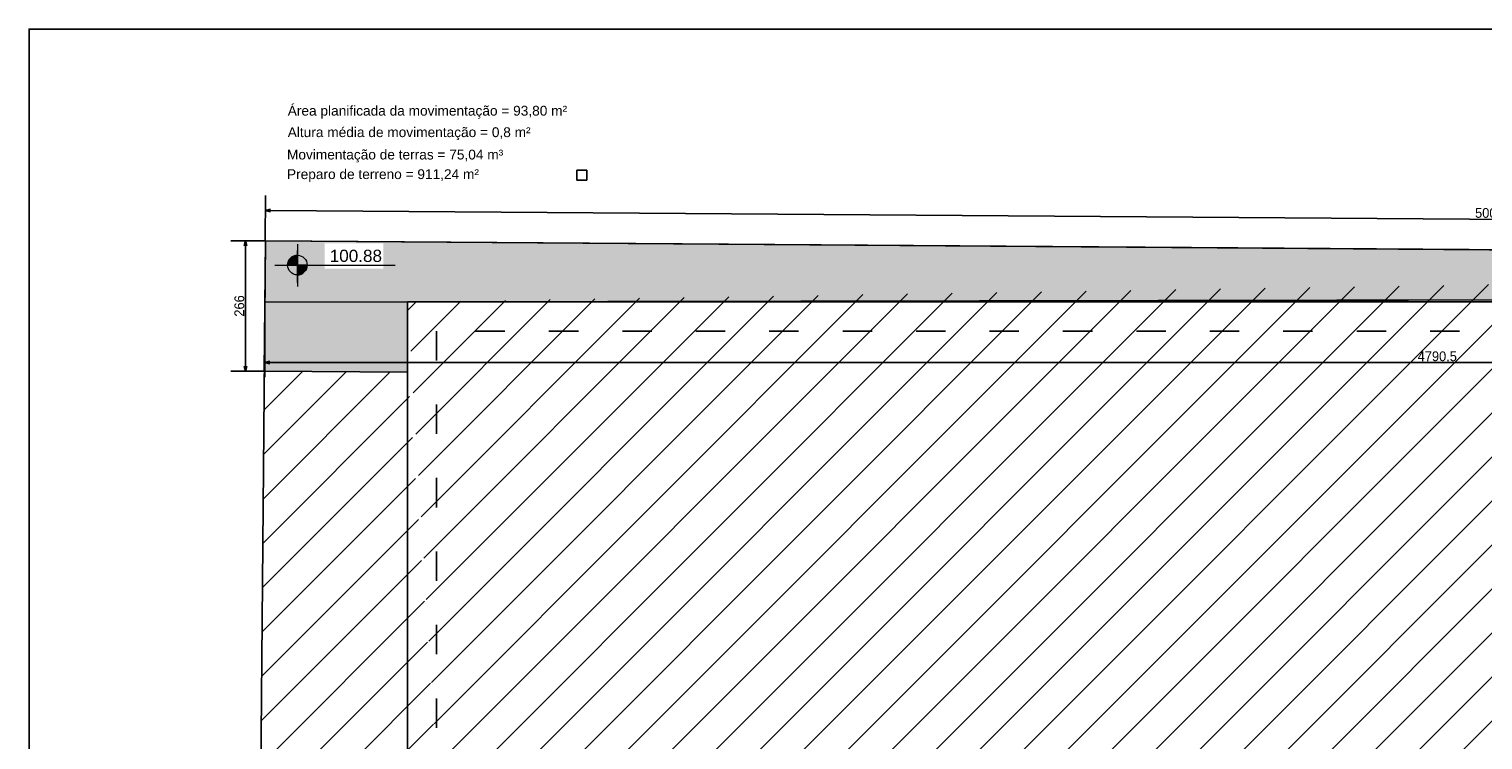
# Model space of a CAD drawing. Header units: millimetres. Extents: x -24 to 384, y -54 to 92.
# Tile 33 of 75: x 130 to 160, y 27 to 42. Entities that reach past the tile are written whole.
import ezdxf

# ---------------------------------------------------------------- set-up
doc = ezdxf.new("R2010")
doc.units = ezdxf.units.MM
doc.linetypes.add('ACAD_ISO03W100', pattern=[30, 12, -18])
doc.layers.add('A-PISOS-NIVEL', color=1, linetype='Continuous')
doc.layers.add('ARQ - COTA_NÍVEL', color=2, linetype='Continuous', lineweight=5)
doc.styles.add('Arial_1', font='arial.ttf', dxfattribs={"height": 0.225})
doc.styles.add('Arial_2', font='arial.ttf', dxfattribs={"height": 0.15})
doc.styles.add('GULIM', font='Gulim.ttf')
doc.dimstyles.new('GULIM-100', dxfattribs={"dimtxt": 0.2, "dimasz": 0.1, "dimexe": 0.3, "dimexo": 0, "dimgap": 0.025, "dimtad": 1, "dimdec": 1, "dimlfac": 100, "dimzin": 12, "dimdsep": 46, "dimtxsty": 'GULIM', "dimblk": 'OPEN30', "dimcen": 0, "dimclrd": 152, "dimclre": 152, "dimclrt": 152, "dimaunit": 1, "dimadec": 0, "dimazin": 0, "dimtfac": 1.875, "dimtdec": 1, "dimtmove": 2, "dimatfit": 3, "dimldrblk": 'OPEN30', "dimfxl": 0, "dimtolj": 1, "dimtzin": 12, "dimlwd": -1, "dimarcsym": 0})

# ---------------------------------------------------------------- blocks, each defined once
blk = doc.blocks.new('Elevações de ponto - Cota de Nível 1-825078-NÍVEL 1')
at = {"layer": 'ARQ - COTA_NÍVEL'}
h = blk.add_hatch(color=256, dxfattribs=at)
edge = h.paths.add_edge_path(flags=0)
edge.add_line((0, 0.00228), (0, 0.00068))
edge.add_line((0, 0.00068), (-0.0016, 0.00068))
edge.add_arc((0, 0.00068), 0.0016, 90, 180, ccw=False)
h = blk.add_hatch(color=256, dxfattribs=at)
edge = h.paths.add_edge_path(flags=0)
edge.add_arc((0, 0.00068), 0.0016, 270, 360, ccw=False)
edge.add_line((0, -0.00092), (0, 0.00068))
edge.add_line((0, 0.00068), (0.0016, 0.00068))
for p, q in [((0, 0.00411), (0, -0.00284)), ((0, -0.00218), (0, 0.00308)), ((-0.00366, 0.00068), (0.016, 0.00068)), ((-0.0016, 0.00068), (0, 0.00068)), ((0, 0.00068), (0, 0.00228)), ((0.0016, 0.00068), (0, 0.00068)), ((0, 0.00068), (0, -0.00092))]:
    blk.add_line(p, q, dxfattribs=at)
blk.add_circle((0, 0.00068), 0.0016, dxfattribs=at)
for start, end in [(90, 180), (270, 360)]:
    blk.add_arc((0, 0.00068), 0.0016, start, end, dxfattribs=at)
blk = doc.blocks.new('_Open30')
at = {"color": 0, "linetype": 'ByBlock', "lineweight": -2}
for p, q in [((-1, 0.27), (0, 0)), ((0, 0), (-1, -0.27)), ((0, 0), (-1, 0))]:
    blk.add_line(p, q, dxfattribs=at)
blk = doc.blocks.new('*D20')
at = {"color": 152, "lineweight": -2, "transparency": 16777216}
for p, q in [((134.826, 37.677), (134.123, 37.677)), ((134.803, 35.017), (134.123, 35.017))]:
    blk.add_line(p, q, dxfattribs=at)
at = {"color": 152, "transparency": 16777216}
blk.add_line((134.423, 35.117), (134.423, 37.577), dxfattribs=at)
at = {"layer": 'Defpoints', "color": 0, "transparency": 16777216}
for p in [(134.423, 37.677), (134.826, 37.677), (134.803, 35.017)]:
    blk.add_point(p, dxfattribs=at)
at = {"color": 152, "transparency": 16777216, "xscale": 0.1, "yscale": 0.1, "zscale": 0.1}
for p, rotation in [((134.423, 37.677), 90), ((134.423, 35.017), 270)]:
    blk.add_blockref('_Open30', p, dxfattribs=dict(at, rotation=rotation))
at = {"color": 152, "transparency": 16777216, "insert": (134.296, 36.347), "char_height": 0.2, "attachment_point": 5, "rotation": 90, "style": 'GULIM'}
blk.add_mtext('\\A1;266', dxfattribs=at)
blk = doc.blocks.new('*D21')
at = {"color": 152, "lineweight": -2, "transparency": 16777216}
for p, q in [((134.826, 37.677), (134.833, 38.599)), ((184.825, 37.311), (184.832, 38.234))]:
    blk.add_line(p, q, dxfattribs=at)
at = {"color": 152, "transparency": 16777216}
blk.add_line((184.73, 37.935), (134.931, 38.298), dxfattribs=at)
at = {"layer": 'Defpoints', "color": 0, "transparency": 16777216}
for p in [(134.831, 38.299), (134.826, 37.677), (184.825, 37.311)]:
    blk.add_point(p, dxfattribs=at)
at = {"color": 152, "transparency": 16777216, "xscale": 0.1, "yscale": 0.1, "zscale": 0.1}
for p, rotation in [((134.831, 38.299), 179.5813618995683), ((184.83, 37.934), 359.5813618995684)]:
    blk.add_blockref('_Open30', p, dxfattribs=dict(at, rotation=rotation))
at = {"color": 152, "transparency": 16777216, "insert": (159.831, 38.244), "char_height": 0.2, "attachment_point": 5, "rotation": 359.5814, "style": 'GULIM'}
blk.add_mtext('\\A1;5000', dxfattribs=at)
blk = doc.blocks.new('*D517')
at = {"color": 152, "lineweight": -2, "transparency": 16777216}
for p, q in [((182.721, 36.9), (182.721, 34.891)), ((134.816, 36.455), (134.816, 34.891))]:
    blk.add_line(p, q, dxfattribs=at)
at = {"color": 152, "transparency": 16777216}
blk.add_line((182.621, 35.191), (134.916, 35.191), dxfattribs=at)
at = {"layer": 'Defpoints', "color": 0, "transparency": 16777216}
for p in [(182.721, 36.9), (134.816, 36.455), (134.816, 35.191)]:
    blk.add_point(p, dxfattribs=at)
at = {"color": 152, "transparency": 16777216, "xscale": 0.1, "yscale": 0.1, "zscale": 0.1, "rotation": 180}
blk.add_blockref('_Open30', (134.816, 35.191), dxfattribs=at)
at = {"color": 152, "transparency": 16777216, "xscale": 0.1, "yscale": 0.1, "zscale": 0.1}
blk.add_blockref('_Open30', (182.721, 35.191), dxfattribs=at)
at = {"color": 152, "transparency": 16777216, "insert": (158.768, 35.318), "char_height": 0.2, "attachment_point": 5, "style": 'GULIM'}
blk.add_mtext('\\A1;4790.5', dxfattribs=at)

msp = doc.modelspace()

# ---------------------------------------------------------------- hatches: boundary and pattern name
h = msp.add_hatch(color=11)
h.dxf.hatch_style = 1
edge = h.paths.add_edge_path()
edge.add_arc((182.5409, 36.6498), 0.2, 180, 225.20201, ccw=False)
edge.add_arc((182.5409, 36.6498), 0.2, 0, 180, ccw=False)
edge.add_arc((182.5409, 36.6498), 0.2, -45, 0, ccw=False)
edge.add_line((182.6823, 36.5084), (182.7209, 36.5084))
edge.add_line((182.7209, 36.5084), (182.7209, 36.4291))
edge.add_line((182.7209, 36.4291), (182.7209, 28.1281))
edge.add_line((182.7209, 28.1281), (184.563, 7.3126))
edge.add_line((184.563, 7.3126), (184.8251, 37.3114))
edge.add_line((184.8251, 37.3114), (134.8264, 37.6768))
edge.add_line((134.8264, 37.6768), (134.8031, 35.0169))
edge.add_line((134.8031, 35.0169), (137.7323, 34.9955))
edge.add_line((137.7323, 34.9955), (137.7323, 36.4291))
edge.add_line((137.7323, 36.4291), (182.4, 36.5079))
edge = h.paths.add_edge_path(flags=0)
edge.add_arc((135.4812, 37.1816), 0.2, 0, 360)
edge = h.paths.add_edge_path(flags=16)
edge.add_arc((135.4812, 37.1816), 0.2, -90, 0, ccw=False)
edge.add_line((135.4812, 36.9816), (135.4812, 37.1816))
edge.add_line((135.4812, 37.1816), (135.2812, 37.1816))
edge.add_arc((135.4812, 37.1816), 0.2, 90, 180, ccw=False)
edge.add_line((135.4812, 37.3816), (135.4812, 37.1816))
edge.add_line((135.4812, 37.1816), (135.6812, 37.1816))
h.paths.add_polyline_path([(136.0415, 37.1091), (137.2347, 37.1091), (137.2347, 37.6243), (136.0415, 37.6243)], flags=16)
h.paths.add_polyline_path([(183.1011, 36.5774), (184.2943, 36.5774), (184.2943, 37.0925), (183.1011, 37.0925)], flags=16)
h = msp.add_hatch()
h.set_pattern_fill('ANSI31', color=1, scale=0.2)
h.paths.add_polyline_path([(137.7323, 34.9912), (134.8031, 35.0169), (134.7337, 27.0666), (138.3209, 27.0567)])
h.paths.add_polyline_path([(182.7209, 37.1481), (137.7323, 36.4291), (138.3209, 27.0567), (146.1459, 27.0352), (172.9209, 27.0352), (172.9209, 12.2352), (181.7209, 12.2352)])
h.paths.add_polyline_path([(172.9209, 27.0352), (146.1459, 27.0352), (146.1459, 24.6295), (157.0957, 18.3076), (158.5957, 20.9057), (169.5957, 14.5548), (168.0957, 11.9568), (170.7356, 10.4326), (168.6221, 6.772), (184.557, 6.6328), (184.563, 7.3126), (182.7209, 28.1281), (182.7209, 36.4291), (181.7209, 12.2352), (172.9209, 12.2352)])
edge = h.paths.add_edge_path(flags=16)
edge.add_arc((161.1908, 20.3366), 0.2, -90, 0, ccw=False)
edge.add_arc((161.1908, 20.3366), 0.2, 180, 270, ccw=False)
edge.add_arc((161.1908, 20.3366), 0.2, 0, 180, ccw=False)
edge = h.paths.add_edge_path(flags=0)
edge.add_arc((161.1908, 20.3366), 0.2, 90, 180, ccw=False)
edge.add_line((161.1908, 20.5366), (161.1908, 20.3366))
edge.add_line((161.1908, 20.3366), (160.9908, 20.3366))
h.paths.add_polyline_path([(161.7746, 20.2642), (162.7736, 20.2642), (162.7736, 20.7794), (161.7746, 20.7794)], flags=16)

# ---------------------------------------------------------------- linework, layer by layer
for p, q in [((141.3909, 39.1163), (141.1909, 39.1163)), ((141.1909, 39.1163), (141.1909, 38.9163)), ((141.1909, 38.9163), (141.3909, 38.9163)), ((141.3909, 38.9163), (141.3909, 39.1163)), ((182.7209, 36.5084), (134.8154, 36.424))]:
    msp.add_line(p, q)
at = {"color": 2, "linetype": 'Continuous'}
msp.add_line((134.8264, 37.6768), (134.5348, 4.3144), dxfattribs=at)
at = {"color": 2}
msp.add_line((134.8264, 37.6768), (184.8251, 37.3114), dxfattribs=at)
msp.add_lwpolyline([(130, 0), (189.4, 0), (189.4, 42), (130, 42)], close=True)
msp.add_lwpolyline([(137.7323, 34.9955), (134.8031, 35.0169), (134.8264, 37.6768), (184.8251, 37.3114), (184.563, 7.3126), (182.7209, 28.1281), (182.7209, 36.5084), (137.7323, 36.4291), (137.7323, 34.9955), (134.8031, 35.0169)])
at = {"color": 2, "linetype": 'ACAD_ISO03W100', "ltscale": 0.05}
msp.add_lwpolyline([(138.3209, 27.0352), (172.9209, 27.0352), (172.9209, 12.2352), (181.7209, 12.2352), (181.7209, 35.8352), (138.3209, 35.8352)], close=True, dxfattribs=at)
at = {"layer": 'A-PISOS-NIVEL', "color": 252}
for p, q in [((137.7323, 36.4291), (137.7323, 26.4316)), ((182.7209, 36.4291), (137.7323, 36.4291))]:
    msp.add_line(p, q, dxfattribs=at)

# ---------------------------------------------------------------- block references
at = {"layer": 'ARQ - COTA_NÍVEL', "xscale": 124.9999999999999, "yscale": 124.9999999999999, "zscale": 124.9999999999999}
msp.add_blockref('Elevações de ponto - Cota de Nível 1-825078-NÍVEL 1', (135.4812, 37.0968), dxfattribs=at)

# ---------------------------------------------------------------- texts
at = {"layer": 'ARQ - COTA_NÍVEL', "style": 'Arial_1'}
for s, p in [('Movimentação de terras = 75,04 m³', (135.2686, 39.3378)), ('Preparo de terreno = 911,24 m²', (135.2686, 38.9378))]:
    msp.add_text(s, height=0.2, rotation=360, dxfattribs=at).set_placement(p)
at = {"layer": 'ARQ - COTA_NÍVEL', "char_height": 0.2, "attachment_point": 1, "style": 'Arial_1'}
for s, insert, width in [('Área planificada da movimentação = 93,80 m²', (135.2843, 40.4333), 5.977933), ('Altura média de movimentação = 0,8 m²', (135.2843, 39.9949), 5.507017)]:
    msp.add_mtext(s, dxfattribs=dict(at, insert=insert, width=width))
at = {"layer": 'ARQ - COTA_NÍVEL', "insert": (136.142, 37.4956), "char_height": 0.25, "width": 0.814133, "attachment_point": 1, "line_spacing_factor": 0.941778, "style": 'Arial_2'}
msp.add_mtext('100.88', dxfattribs=at)

# ---------------------------------------------------------------- dimensions: what is measured, and where the dimension line sits
dim = msp.add_aligned_dim(p1=(184.8251, 37.3114), p2=(134.8264, 37.6768), distance=-0.6223, dimstyle='GULIM-100')
dim.commit()
dim.dimension.update_dxf_attribs({"geometry": '*D21', "text_midpoint": (159.8312, 38.244)})
dim = msp.add_linear_dim(base=(134.4231, 37.6768), p1=(134.8031, 35.0169), p2=(134.8264, 37.6768), angle=90, dimstyle='GULIM-100')
dim.commit()
dim.dimension.update_dxf_attribs({"geometry": '*D20', "text_midpoint": (134.2955, 36.3468)})
dim = msp.add_linear_dim(base=(134.8157, 35.1906), p1=(182.7209, 36.9001), p2=(134.8157, 36.4546), dimstyle='GULIM-100')
dim.commit()
dim.dimension.update_dxf_attribs({"geometry": '*D517', "text_midpoint": (158.7683, 35.3184)})

doc.saveas('drawing.dxf')
